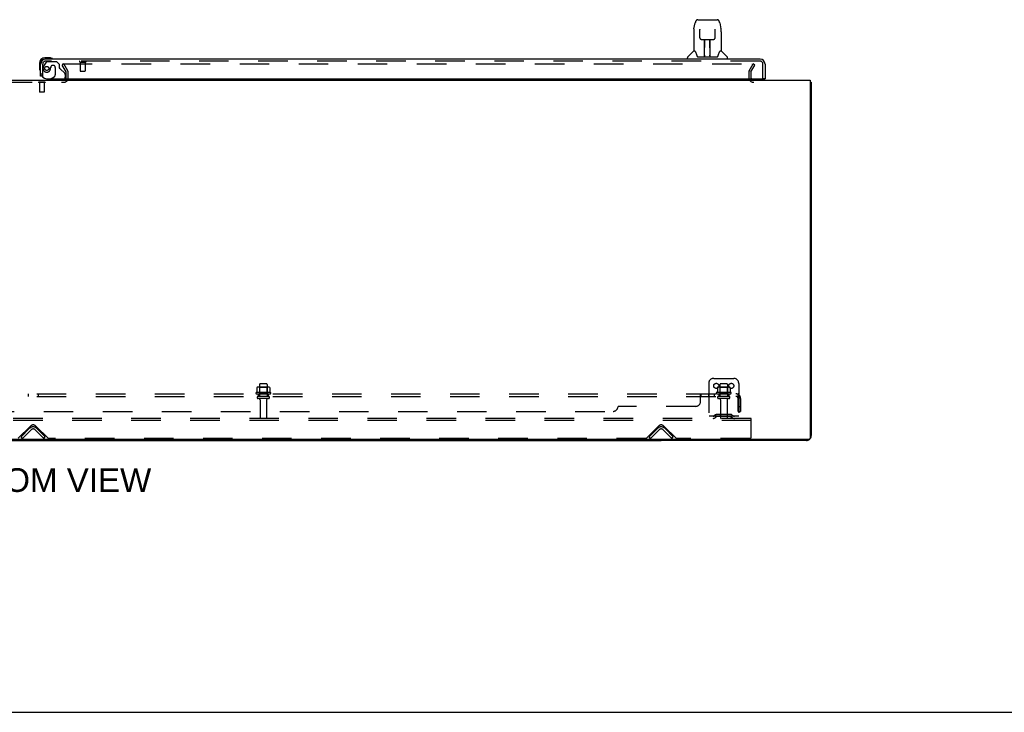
# Model space of a CAD drawing. Header units: inches. Extents: x 0 to 268, y 0 to 174.
# Tile 4 of 71: x 92 to 142, y 0 to 35. Entities that reach past the tile are written whole.
import ezdxf

# ---------------------------------------------------------------- set-up
doc = ezdxf.new("R2010")
doc.units = ezdxf.units.IN
doc.header["$LTSCALE"] = 14.749625
doc.header["$MEASUREMENT"] = 0
doc.linetypes.add('HIDDEN', pattern=[0.2, 0.1, -0.1])
doc.layers.get('0').update_dxf_attribs({"linetype": 'CONTINUOUS'})
for name, color, linetype in [('DEFAULT_2', 8, 'HIDDEN'), ('DIMENSIONS', 7, 'CONTINUOUS'), ('RIGHTHAND_DOOR_ASSEMBLY', 7, 'CONTINUOUS'), ('SUBPANEL', 7, 'CONTINUOUS')]:
    doc.layers.add(name, color=color, linetype=linetype)
doc.styles.get("Standard").update_dxf_attribs({"font": 'arial.ttf'})

msp = doc.modelspace()

# ---------------------------------------------------------------- linework, layer by layer
at = {"color": 3, "linetype": 'Continuous'}
for p, q in [((54.21, 31.585), (131.856, 31.585)), ((131.856, 31.585), (131.856, 13.697)), ((131.908, 31.481), (131.908, 13.831)), ((131.796, 13.637), (54.27, 13.637)), ((131.662, 13.585), (124.408, 13.585))]:
    msp.add_line(p, q, dxfattribs=at)
at = {"color": 7, "linetype": 'Continuous'}
for p, q in [((131.856, 31.481), (131.908, 31.481)), ((61.658, 13.585), (124.408, 13.585)), ((93.033, 13.585), (93.033, 13.637)), ((124.408, 13.637), (124.408, 13.585)), ((0, 0), (268.175, 0))]:
    msp.add_line(p, q, dxfattribs=at)
at = {"color": 3, "linetype": 'Continuous'}
for points in [[(131.856, 31.501), (131.856, 31.501), (131.861, 31.499), (131.865, 31.498), (131.869, 31.497), (131.873, 31.497), (131.881, 31.495)], [(131.881, 31.495), (131.884, 31.494), (131.888, 31.494), (131.891, 31.493), (131.894, 31.492), (131.896, 31.491), (131.899, 31.49), (131.901, 31.489), (131.903, 31.488), (131.905, 31.487), (131.906, 31.486), (131.907, 31.485), (131.908, 31.484), (131.908, 31.482), (131.908, 31.481)]]:
    msp.add_lwpolyline(points, dxfattribs=at)
for centre, radius, start, end in [((129.03, 31.727), 0.142, 206.4666, 270), ((131.662, 13.831), 0.246, 320.5601, 360), ((131.662, 13.831), 0.246, 270, 309.4399), ((131.796, 13.697), 0.06, 270, 360)]:
    msp.add_arc(centre, radius, start, end, dxfattribs=at)
at = {"layer": 'DEFAULT_2', "color": 8, "linetype": 'HIDDEN'}
for p, q in [((94.569, 32.397), (94.479, 32.345)), ((94.675, 32.006), (94.479, 32.345)), ((94.502, 32.397), (128.952, 32.397)), ((94.765, 32.058), (94.569, 32.397)), ((94.679, 31.7), (94.679, 31.989)), ((94.783, 31.7), (94.783, 31.989)), ((128.783, 31.989), (128.783, 31.727)), ((128.802, 32.058), (128.998, 32.397)), ((128.887, 31.989), (128.887, 31.727)), ((128.892, 32.006), (129.088, 32.345)), ((129.088, 32.345), (128.998, 32.397)), ((91.502, 31.481), (94.564, 31.481)), ((93.299, 31.485), (93.299, 31.467)), ((93.636, 31.485), (93.299, 31.485)), ((93.636, 31.485), (93.636, 31.467)), ((93.636, 31.467), (93.299, 31.467)), ((93.343, 31.467), (93.343, 30.995)), ((93.353, 30.985), (93.343, 30.995)), ((93.591, 30.995), (93.343, 30.995)), ((93.581, 30.985), (93.591, 30.995)), ((93.591, 31.467), (93.591, 30.995)), ((93.581, 30.985), (93.353, 30.985)), ((104.789, 16.25), (104.278, 16.25)), ((104.35, 16.23), (104.33, 16.25)), ((104.346, 16.384), (104.346, 15.789)), ((104.691, 16.414), (104.376, 16.414)), ((104.717, 16.23), (104.737, 16.25)), ((104.721, 16.384), (104.721, 15.789)), ((126.783, 16.439), (126.783, 14.689)), ((127.033, 16.689), (128.033, 16.689)), ((127.789, 16.25), (127.278, 16.25)), ((127.35, 16.23), (127.33, 16.25)), ((127.346, 16.384), (127.346, 15.789)), ((127.691, 16.414), (127.376, 16.414)), ((127.717, 16.23), (127.737, 16.25)), ((127.721, 16.384), (127.721, 15.789)), ((128.283, 16.439), (128.283, 14.689)), ((104.889, 15.984), (104.177, 15.984)), ((104.199, 15.914), (104.867, 15.914)), ((104.214, 16.229), (104.214, 16.01)), ((104.791, 15.789), (104.276, 15.789)), ((104.35, 15.934), (104.33, 15.914)), ((104.717, 16.23), (104.35, 16.23)), ((104.35, 15.934), (104.35, 16.23)), ((104.717, 15.934), (104.35, 15.934)), ((104.717, 15.934), (104.717, 16.23)), ((104.717, 15.934), (104.737, 15.914)), ((104.852, 16.229), (104.852, 16.01)), ((127.889, 15.984), (127.177, 15.984)), ((127.199, 15.914), (127.867, 15.914)), ((127.214, 16.229), (127.214, 16.01)), ((127.791, 15.789), (127.276, 15.789)), ((127.35, 15.934), (127.33, 15.914)), ((127.717, 16.23), (127.35, 16.23)), ((127.35, 15.934), (127.35, 16.23)), ((127.717, 15.934), (127.35, 15.934)), ((127.717, 15.934), (127.717, 16.23)), ((127.717, 15.934), (127.737, 15.914)), ((127.852, 16.229), (127.852, 16.01)), ((104.791, 15.679), (104.276, 15.679)), ((104.368, 15.616), (104.368, 14.719)), ((104.698, 15.616), (104.698, 14.719)), ((127.791, 15.679), (127.276, 15.679)), ((127.368, 15.616), (127.368, 14.719)), ((127.698, 15.616), (127.698, 14.719)), ((128.283, 14.793), (126.783, 14.793)), ((127.126, 14.861), (127.058, 14.812)), ((127.187, 14.777), (127.119, 14.728)), ((127.874, 14.883), (127.193, 14.883)), ((127.874, 14.779), (127.193, 14.779)), ((127.358, 14.883), (127.358, 14.779)), ((127.708, 14.883), (127.708, 14.779)), ((127.88, 14.777), (127.948, 14.728)), ((127.94, 14.861), (128.008, 14.812)), ((128.908, 14.689), (57.158, 14.689)), ((128.908, 14.585), (57.158, 14.585)), ((92.292, 13.698), (92.901, 14.306)), ((93.166, 14.306), (93.775, 13.698)), ((123.667, 13.698), (124.276, 14.306)), ((124.541, 14.306), (125.15, 13.698)), ((128.908, 14.585), (128.908, 14.689)), ((128.908, 13.751), (128.908, 14.585)), ((92.429, 13.762), (92.859, 14.192)), ((92.503, 13.689), (92.933, 14.118)), ((93.134, 14.118), (93.564, 13.689)), ((93.208, 14.192), (93.637, 13.762)), ((123.804, 13.762), (124.234, 14.192)), ((123.878, 13.689), (124.308, 14.118)), ((124.509, 14.118), (124.939, 13.689)), ((124.583, 14.192), (125.012, 13.762)), ((92.503, 13.689), (92.429, 13.762)), ((93.564, 13.689), (93.637, 13.762)), ((123.646, 13.689), (93.796, 13.689)), ((123.878, 13.689), (123.804, 13.762)), ((124.939, 13.689), (125.012, 13.762)), ((128.846, 13.689), (125.171, 13.689))]:
    msp.add_line(p, q, dxfattribs=at)
for points in [[(128.952, 32.397), (128.954, 32.397), (128.956, 32.397), (128.958, 32.396), (128.96, 32.396), (128.962, 32.395), (128.964, 32.394), (128.966, 32.392), (128.967, 32.391), (128.969, 32.389), (128.97, 32.387), (128.971, 32.386), (128.971, 32.384), (128.972, 32.382), (128.972, 32.38)], [(128.972, 32.38), (128.972, 32.38), (128.972, 32.378), (128.971, 32.376), (128.971, 32.374), (128.97, 32.372)], [(104.22, 16.238), (104.219, 16.237), (104.218, 16.236), (104.216, 16.235), (104.216, 16.233), (104.215, 16.232), (104.215, 16.23), (104.214, 16.229)], [(104.846, 16.238), (104.848, 16.237), (104.849, 16.236), (104.85, 16.235), (104.851, 16.233), (104.852, 16.232), (104.852, 16.23), (104.852, 16.229)], [(127.22, 16.238), (127.219, 16.237), (127.218, 16.236), (127.216, 16.235), (127.216, 16.233), (127.215, 16.232), (127.215, 16.23), (127.214, 16.229)], [(127.846, 16.238), (127.848, 16.237), (127.849, 16.236), (127.85, 16.235), (127.851, 16.233), (127.852, 16.232), (127.852, 16.23), (127.852, 16.229)], [(104.214, 16.01), (104.214, 16.009), (104.214, 16.008), (104.214, 16.007), (104.213, 16.006), (104.213, 16.005), (104.213, 16.005), (104.212, 16.004), (104.212, 16.004), (104.212, 16.004), (104.211, 16.003), (104.211, 16.003), (104.211, 16.003), (104.21, 16.002), (104.21, 16.002), (104.21, 16.002), (104.21, 16.002), (104.209, 16.002), (104.209, 16.002)], [(104.857, 16.002), (104.857, 16.002), (104.857, 16.002), (104.857, 16.002), (104.856, 16.002), (104.856, 16.002), (104.856, 16.003), (104.856, 16.003), (104.855, 16.003), (104.855, 16.004), (104.855, 16.004), (104.854, 16.004), (104.854, 16.005), (104.853, 16.005), (104.853, 16.006), (104.853, 16.007), (104.852, 16.008), (104.852, 16.009), (104.852, 16.01)], [(127.214, 16.01), (127.214, 16.009), (127.214, 16.008), (127.214, 16.007), (127.213, 16.006), (127.213, 16.005), (127.213, 16.005), (127.212, 16.004), (127.212, 16.004), (127.212, 16.004), (127.211, 16.003), (127.211, 16.003), (127.211, 16.003), (127.21, 16.002), (127.21, 16.002), (127.21, 16.002), (127.21, 16.002), (127.209, 16.002), (127.209, 16.002)], [(127.857, 16.002), (127.857, 16.002), (127.857, 16.002), (127.857, 16.002), (127.856, 16.002), (127.856, 16.002), (127.856, 16.003), (127.856, 16.003), (127.855, 16.003), (127.855, 16.004), (127.855, 16.004), (127.854, 16.004), (127.854, 16.005), (127.853, 16.005), (127.853, 16.006), (127.853, 16.007), (127.852, 16.008), (127.852, 16.009), (127.852, 16.01)]]:
    msp.add_lwpolyline(points, dxfattribs=at)
for centre in [(127.158, 16.314), (127.908, 16.314)]:
    msp.add_circle(centre, 0.128, dxfattribs=at)
for centre, radius, start, end in [((94.646, 31.989), 0.033, 0, 30), ((94.646, 31.989), 0.137, 0, 30), ((128.92, 31.989), 0.137, 150, 180), ((128.92, 31.989), 0.033, 150, 180), ((94.564, 31.7), 0.219, 270, 360), ((94.564, 31.7), 0.115, 270, 360), ((129.03, 31.727), 0.246, 180, 270), ((129.03, 31.727), 0.142, 180, 206.4666), ((104.278, 16.109), 0.141, 90, 113.95), ((104.376, 16.384), 0.03, 90, 180), ((104.691, 16.384), 0.03, 0, 90), ((104.789, 16.109), 0.141, 66.05, 90), ((127.033, 16.439), 0.25, 90, 180), ((127.278, 16.109), 0.141, 90, 113.95), ((127.376, 16.384), 0.03, 90, 180), ((127.691, 16.384), 0.03, 0, 90), ((127.789, 16.109), 0.141, 66.05, 90), ((128.033, 16.439), 0.25, 0, 90), ((104.199, 15.952), 0.0384, 124.4497, 270), ((104.533, 15.384), 0.698, 117.6814, 120.6631), ((104.276, 15.734), 0.055, 90, 270), ((104.791, 15.734), 0.055, 270, 90), ((104.533, 15.384), 0.698, 59.3369, 62.3186), ((104.867, 15.952), 0.0384, 270, 55.5503), ((127.199, 15.952), 0.0384, 124.4497, 270), ((127.533, 15.384), 0.698, 117.6814, 120.6631), ((127.276, 15.734), 0.055, 90, 270), ((127.791, 15.734), 0.055, 270, 90), ((127.533, 15.384), 0.698, 59.3369, 62.3186), ((127.867, 15.952), 0.0384, 270, 55.5503), ((104.306, 15.616), 0.0625, 0, 90), ((104.761, 15.616), 0.0625, 90, 180), ((127.306, 15.616), 0.0625, 0, 90), ((127.761, 15.616), 0.0625, 90, 180), ((126.997, 14.897), 0.104, 270, 305.7539), ((127.193, 14.769), 0.114, 90, 125.7539), ((127.193, 14.769), 0.01, 90, 125.7539), ((127.874, 14.769), 0.114, 54.2461, 90), ((127.874, 14.769), 0.01, 54.2461, 90), ((128.069, 14.897), 0.104, 234.2461, 270), ((93.033, 14.174), 0.188, 45, 135), ((104.398, 14.719), 0.03, 180, 270), ((104.668, 14.719), 0.03, 270, 360), ((124.408, 14.174), 0.188, 45, 135), ((126.997, 14.897), 0.208, 270, 305.7539), ((127.398, 14.719), 0.03, 180, 270), ((127.668, 14.719), 0.03, 270, 360), ((128.069, 14.897), 0.208, 234.2461, 270), ((93.033, 14.018), 0.246, 45, 135), ((93.033, 14.018), 0.142, 45, 135), ((124.408, 14.018), 0.246, 45, 135), ((124.408, 14.018), 0.142, 45, 135), ((93.796, 13.719), 0.03, 225, 270), ((123.646, 13.719), 0.03, 270, 315), ((125.171, 13.719), 0.03, 225, 270), ((128.846, 13.751), 0.0625, 270, 360)]:
    msp.add_arc(centre, radius, start, end, dxfattribs=at)
at = {"layer": 'RIGHTHAND_DOOR_ASSEMBLY', "color": 7, "linetype": 'Continuous'}
for p, q in [((126.047, 34.151), (126.112, 34.457)), ((126.236, 34.611), (127.12, 34.611)), ((126.323, 34.611), (126.321, 34.611)), ((127.12, 34.611), (127.206, 34.611)), ((127.33, 34.457), (127.395, 34.151)), ((126.032, 34.008), (126.032, 33.037)), ((126.333, 34.137), (126.333, 34.134)), ((126.333, 34.134), (126.333, 34.131)), ((126.333, 34.131), (126.333, 34.126)), ((126.333, 34.126), (126.333, 34.119)), ((126.336, 33.988), (126.333, 34.119)), ((126.341, 33.705), (126.336, 33.988)), ((127.101, 33.705), (127.108, 34.118)), ((127.108, 34.126), (127.109, 34.131)), ((127.108, 34.118), (127.108, 34.126)), ((127.4, 34.121), (127.395, 34.151)), ((127.41, 34.008), (127.41, 33.037)), ((126.341, 33.705), (126.342, 33.692)), ((126.421, 33.627), (126.541, 33.627)), ((126.572, 32.781), (126.586, 33.628)), ((126.577, 33.628), (126.865, 33.628)), ((126.579, 33.212), (126.579, 33.628)), ((126.585, 33.572), (126.579, 33.572)), ((126.847, 32.761), (126.832, 33.628)), ((126.833, 33.572), (126.863, 33.572)), ((126.837, 33.628), (126.837, 33.572)), ((126.863, 32.761), (126.863, 33.628)), ((126.901, 33.627), (127.021, 33.627)), ((126.026, 33.031), (125.728, 32.733)), ((126.105, 33.037), (126.032, 33.037)), ((126.101, 33.037), (126.107, 33.026)), ((126.582, 33.403), (126.579, 33.403)), ((126.582, 33.391), (126.579, 33.391)), ((126.863, 33.403), (126.836, 33.403)), ((126.863, 33.391), (126.836, 33.391)), ((126.84, 33.163), (126.863, 33.163)), ((126.863, 33.159), (126.84, 33.159)), ((127.334, 33.026), (127.339, 33.035)), ((127.41, 33.037), (127.337, 33.037)), ((127.416, 33.031), (127.713, 32.733)), ((93.868, 32.703), (93.611, 32.703)), ((93.655, 32.643), (93.611, 32.643)), ((93.906, 32.7), (93.868, 32.703)), ((125.717, 32.643), (125.717, 32.705)), ((126.168, 32.872), (126.182, 32.825)), ((126.182, 32.825), (126.185, 32.816)), ((126.235, 32.761), (127.207, 32.761)), ((126.572, 32.833), (126.572, 32.807)), ((126.579, 32.761), (126.579, 32.765)), ((126.846, 32.807), (126.846, 32.833)), ((127.256, 32.815), (127.259, 32.825)), ((127.725, 32.643), (127.725, 32.705)), ((93.348, 32.44), (93.348, 32.183)), ((93.348, 32.183), (93.351, 32.146)), ((93.408, 32.44), (93.408, 32.396)), ((93.484, 31.789), (93.408, 31.789)), ((93.919, 31.664), (93.85, 31.624)), ((93.85, 31.585), (93.85, 31.624)), ((129.534, 31.664), (129.596, 31.664))]:
    msp.add_line(p, q, dxfattribs=at)
at = {"layer": 'RIGHTHAND_DOOR_ASSEMBLY', "color": 8, "linetype": 'HIDDEN'}
for p, q in [((93.688, 32.484), (93.587, 32.34)), ((129.349, 32.539), (93.655, 32.539)), ((93.753, 32.518), (94.204, 32.518)), ((94.33, 32.392), (94.204, 32.518)), ((95.37, 32.496), (95.654, 32.496)), ((95.388, 32.496), (95.388, 32.049)), ((95.636, 32.496), (95.636, 32.049)), ((93.512, 31.789), (93.512, 32.396)), ((93.909, 32.228), (93.909, 32.239)), ((94.04, 32.326), (94.007, 32.326)), ((94.138, 32.228), (94.138, 31.848)), ((94.33, 32.392), (94.33, 32.213)), ((94.389, 32.154), (94.608, 31.935)), ((95.398, 32.039), (95.626, 32.039)), ((129.492, 31.664), (129.492, 32.396)), ((93.512, 31.789), (93.484, 31.789)), ((94.48, 31.585), (93.85, 31.585)), ((93.919, 31.664), (94.088, 31.762)), ((94.637, 31.864), (94.637, 31.742))]:
    msp.add_line(p, q, dxfattribs=at)
at = {"layer": 'RIGHTHAND_DOOR_ASSEMBLY', "color": 3, "linetype": 'Continuous'}
for p, q in [((129.349, 32.643), (93.655, 32.643)), ((93.408, 31.789), (93.408, 32.396)), ((129.596, 32.396), (129.596, 31.664)), ((93.7, 31.664), (129.534, 31.664))]:
    msp.add_line(p, q, dxfattribs=at)
at = {"layer": 'RIGHTHAND_DOOR_ASSEMBLY', "color": 7, "linetype": 'Continuous'}
for points in [[(126.236, 34.611), (126.233, 34.611), (126.219, 34.61), (126.206, 34.606), (126.194, 34.601), (126.183, 34.595), (126.172, 34.587), (126.163, 34.578), (126.155, 34.568), (126.148, 34.557), (126.142, 34.546), (126.136, 34.534), (126.13, 34.52), (126.125, 34.505), (126.12, 34.488), (126.115, 34.47), (126.112, 34.457)], [(127.33, 34.457), (127.327, 34.47), (127.322, 34.489), (127.317, 34.505), (127.312, 34.52), (127.306, 34.534), (127.3, 34.546), (127.293, 34.558), (127.286, 34.568), (127.278, 34.578), (127.269, 34.587), (127.258, 34.595), (127.247, 34.602), (127.234, 34.607), (127.221, 34.61), (127.208, 34.611), (127.206, 34.611)], [(126.047, 34.151), (126.041, 34.121), (126.036, 34.081), (126.033, 34.041), (126.032, 34.008)], [(126.333, 34.14), (126.333, 34.14), (126.333, 34.14), (126.333, 34.14), (126.333, 34.14), (126.333, 34.139), (126.333, 34.138), (126.333, 34.137)], [(127.109, 34.131), (127.109, 34.134), (127.109, 34.136), (127.109, 34.137), (127.109, 34.138), (127.109, 34.139), (127.109, 34.14), (127.109, 34.14)], [(127.41, 34.008), (127.409, 34.042), (127.406, 34.081), (127.4, 34.121)], [(126.342, 33.692), (126.345, 33.679), (126.351, 33.668), (126.358, 33.657), (126.367, 33.648), (126.377, 33.64), (126.388, 33.634), (126.399, 33.63), (126.411, 33.628), (126.42, 33.627)], [(126.541, 33.627), (126.545, 33.627), (126.553, 33.627), (126.562, 33.628)], [(126.562, 33.628), (126.57, 33.628), (126.577, 33.628)], [(126.865, 33.628), (126.873, 33.628), (126.881, 33.628)], [(126.881, 33.628), (126.889, 33.627), (126.897, 33.627), (126.901, 33.627)], [(127.022, 33.627), (127.032, 33.628), (127.044, 33.63), (127.055, 33.635), (127.066, 33.641), (127.076, 33.649), (127.084, 33.658), (127.091, 33.669), (127.097, 33.68), (127.1, 33.693), (127.101, 33.705)], [(126.107, 33.026), (126.121, 32.998), (126.136, 32.962), (126.152, 32.92), (126.168, 32.872)], [(127.259, 32.825), (127.274, 32.871), (127.289, 32.918), (127.305, 32.961), (127.32, 32.997), (127.334, 33.026)], [(126.185, 32.816), (126.19, 32.803), (126.195, 32.793), (126.2, 32.784)], [(126.2, 32.784), (126.205, 32.777), (126.211, 32.771), (126.217, 32.766), (126.225, 32.763), (126.232, 32.761), (126.235, 32.761)], [(127.207, 32.761), (127.209, 32.761), (127.216, 32.762), (127.224, 32.766), (127.23, 32.771), (127.236, 32.777), (127.242, 32.784)], [(127.242, 32.784), (127.247, 32.792), (127.252, 32.803), (127.256, 32.815)]]:
    msp.add_lwpolyline(points, dxfattribs=at)
at = {"layer": 'RIGHTHAND_DOOR_ASSEMBLY', "color": 8, "linetype": 'HIDDEN'}
msp.add_circle((93.712, 32.176), 0.101, dxfattribs=at)
at = {"layer": 'RIGHTHAND_DOOR_ASSEMBLY', "color": 7, "linetype": 'Continuous'}
for centre, radius, start, end in [((126.04, 33.017), 0.0197, 97.5, 135), ((127.402, 33.017), 0.0197, 45, 82.5), ((93.611, 32.44), 0.263, 90, 180), ((93.611, 32.44), 0.203, 90, 180), ((93.868, 32.453), 0.25, 59.1101, 90), ((93.988, 32.658), 0.015, 270, 353.6204), ((93.988, 32.654), 0.015, 6.3796, 59.1101), ((125.756, 32.705), 0.0394, 135, 180), ((126.591, 32.781), 0.0197, 179, 269.9232), ((126.827, 32.781), 0.0197, 270.0771, 1), ((127.685, 32.705), 0.0394, 0, 45), ((93.598, 32.183), 0.25, 180, 210.8899), ((93.397, 32.063), 0.015, 210.8899, 263.6204), ((93.393, 32.063), 0.015, 276.3796, 360), ((94.48, 31.742), 0.157, 270, 280.1104), ((94.48, 31.742), 0.157, 291.3822, 330.1697)]:
    msp.add_arc(centre, radius, start, end, dxfattribs=at)
at = {"layer": 'RIGHTHAND_DOOR_ASSEMBLY', "color": 3, "linetype": 'Continuous'}
for centre, radius, start, end in [((93.655, 32.396), 0.246, 90, 180), ((129.349, 32.396), 0.246, 0, 90), ((93.7, 31.914), 0.25, 180, 270), ((129.534, 31.684), 0.02, 270, 360)]:
    msp.add_arc(centre, radius, start, end, dxfattribs=at)
at = {"layer": 'RIGHTHAND_DOOR_ASSEMBLY', "color": 8, "linetype": 'HIDDEN'}
for centre, radius, start, end in [((93.655, 32.396), 0.142, 90, 180), ((93.753, 32.439), 0.079, 90, 144.9), ((95.37, 32.517), 0.0215, 90, 270), ((95.654, 32.517), 0.0215, 270, 90), ((129.349, 32.396), 0.142, 0, 90), ((93.712, 32.176), 0.187, 163.1561, 342.1518), ((93.902, 32.118), 0.386, 144.9, 163.1561), ((93.516, 32.239), 0.393, 342.0702, 358.3395), ((94.007, 32.228), 0.098, 90, 180), ((94.04, 32.228), 0.098, 0, 90), ((94.369, 32.213), 0.039, 180, 248.3904), ((94.318, 32.084), 0.1, 45, 68.3904), ((95.398, 32.049), 0.01, 180, 270), ((95.626, 32.049), 0.01, 270, 360), ((94.038, 31.848), 0.1, 300.092, 360), ((94.48, 31.742), 0.157, 280.1104, 291.3822), ((94.537, 31.864), 0.1, 0, 45), ((94.48, 31.742), 0.157, 330.1697, 360)]:
    msp.add_arc(centre, radius, start, end, dxfattribs=at)
at = {"layer": 'RIGHTHAND_DOOR_ASSEMBLY', "color": 7, "linetype": 'Continuous'}
for centre, start_param, end_param in [((126.571, 32.8), -1.369355, -1.264777), ((126.847, 32.8), -1.876815, -1.570796)]:
    msp.add_ellipse(centre, major_axis=(0.0394, 0), ratio=1, start_param=start_param, end_param=end_param, dxfattribs=at)
at = {"layer": 'SUBPANEL', "color": 8, "linetype": 'HIDDEN'}
for p, q in [((57.815, 15.914), (128.252, 15.914)), ((57.815, 15.789), (128.252, 15.789)), ((92.783, 15.914), (92.783, 15.789)), ((93.283, 15.914), (93.283, 15.789)), ((104.283, 15.789), (104.283, 15.914)), ((104.783, 15.789), (104.783, 15.914)), ((126.377, 15.539), (126.377, 15.86)), ((126.377, 15.763), (126.379, 15.763)), ((126.399, 15.904), (126.401, 15.907)), ((126.405, 15.911), (126.407, 15.913)), ((126.412, 15.789), (126.412, 15.914)), ((126.774, 15.914), (126.774, 15.789)), ((127.055, 15.914), (127.055, 15.789)), ((127.283, 15.914), (127.283, 15.789)), ((127.783, 15.914), (127.783, 15.789)), ((128.291, 15.86), (128.211, 15.763)), ((128.232, 15.788), (128.232, 15.789)), ((128.252, 15.789), (128.252, 15.914)), ((126.127, 15.289), (122.252, 15.289)), ((128.252, 15.039), (128.252, 15.677)), ((128.252, 15.289), (128.377, 15.289)), ((128.377, 15.677), (128.377, 15.039)), ((64.065, 15.039), (122.002, 15.039)), ((128.252, 15.039), (128.377, 15.039))]:
    msp.add_line(p, q, dxfattribs=at)
for points in [[(126.377, 15.86), (126.379, 15.862), (126.381, 15.865), (126.382, 15.868), (126.384, 15.871), (126.386, 15.875), (126.387, 15.879), (126.391, 15.887)], [(126.377, 15.763), (126.379, 15.763), (126.381, 15.763), (126.383, 15.763), (126.384, 15.763), (126.386, 15.764), (126.388, 15.765), (126.389, 15.766), (126.391, 15.767), (126.393, 15.769), (126.394, 15.771), (126.395, 15.773)], [(126.379, 15.862), (126.381, 15.865), (126.382, 15.868)], [(126.381, 15.763), (126.383, 15.763), (126.384, 15.763), (126.386, 15.764)], [(126.388, 15.765), (126.389, 15.766), (126.391, 15.767)], [(126.391, 15.887), (126.392, 15.891), (126.394, 15.895)], [(126.393, 15.769), (126.394, 15.771), (126.395, 15.773), (126.397, 15.775), (126.4, 15.779)], [(126.394, 15.895), (126.396, 15.898), (126.397, 15.901)], [(126.397, 15.901), (126.399, 15.904), (126.401, 15.907), (126.403, 15.909), (126.405, 15.911), (126.407, 15.913), (126.409, 15.913), (126.411, 15.914), (126.412, 15.914)], [(126.4, 15.779), (126.401, 15.781), (126.403, 15.783), (126.404, 15.785), (126.406, 15.786), (126.408, 15.787)], [(126.403, 15.783), (126.404, 15.785), (126.406, 15.786), (126.408, 15.787), (126.409, 15.788), (126.411, 15.789), (126.412, 15.789)], [(126.409, 15.913), (126.411, 15.914), (126.412, 15.914)], [(126.409, 15.788), (126.411, 15.789), (126.412, 15.789)], [(128.211, 15.763), (128.212, 15.763), (128.213, 15.763), (128.214, 15.763), (128.215, 15.763), (128.216, 15.764), (128.217, 15.765), (128.219, 15.766), (128.221, 15.767), (128.223, 15.769), (128.224, 15.771), (128.229, 15.775)], [(128.252, 15.849), (128.252, 15.849), (128.252, 15.849), (128.252, 15.848), (128.252, 15.848), (128.252, 15.848), (128.252, 15.847), (128.252, 15.847), (128.252, 15.846), (128.252, 15.845), (128.252, 15.845), (128.251, 15.844), (128.251, 15.843), (128.251, 15.842), (128.251, 15.842), (128.251, 15.841), (128.251, 15.84), (128.251, 15.839), (128.25, 15.838), (128.25, 15.838), (128.25, 15.837), (128.25, 15.836), (128.25, 15.835), (128.249, 15.834), (128.249, 15.833), (128.249, 15.832), (128.249, 15.831), (128.248, 15.83), (128.248, 15.829), (128.248, 15.829), (128.248, 15.828), (128.247, 15.827), (128.247, 15.826), (128.247, 15.825), (128.246, 15.824), (128.246, 15.823), (128.246, 15.821), (128.245, 15.82), (128.245, 15.819), (128.245, 15.818), (128.244, 15.817), (128.244, 15.816), (128.243, 15.815), (128.243, 15.814), (128.243, 15.813), (128.242, 15.812), (128.242, 15.811), (128.241, 15.81), (128.241, 15.809), (128.241, 15.808), (128.24, 15.807), (128.24, 15.806), (128.239, 15.805), (128.239, 15.804), (128.238, 15.803), (128.238, 15.802), (128.238, 15.801), (128.237, 15.8), (128.237, 15.799), (128.236, 15.798), (128.236, 15.797), (128.235, 15.796), (128.235, 15.796), (128.235, 15.795), (128.234, 15.794), (128.234, 15.793), (128.233, 15.792), (128.233, 15.792), (128.233, 15.791), (128.232, 15.79), (128.232, 15.789), (128.231, 15.789), (128.231, 15.788), (128.231, 15.787), (128.23, 15.787), (128.23, 15.786), (128.23, 15.786), (128.229, 15.785), (128.229, 15.785), (128.229, 15.785), (128.229, 15.785)], [(128.229, 15.775), (128.231, 15.777), (128.233, 15.779), (128.236, 15.781), (128.238, 15.783), (128.241, 15.785), (128.243, 15.786), (128.246, 15.787), (128.248, 15.788), (128.25, 15.789), (128.252, 15.789)], [(128.229, 15.785), (128.229, 15.785), (128.229, 15.785), (128.229, 15.785), (128.23, 15.786), (128.23, 15.786), (128.23, 15.786), (128.231, 15.787), (128.231, 15.787), (128.231, 15.788), (128.232, 15.788)], [(128.276, 15.883), (128.272, 15.891), (128.271, 15.895), (128.269, 15.898), (128.267, 15.901), (128.266, 15.904), (128.264, 15.907), (128.262, 15.909), (128.26, 15.911), (128.258, 15.913), (128.256, 15.913), (128.254, 15.914), (128.252, 15.914)], [(128.252, 15.845), (128.252, 15.846), (128.252, 15.846), (128.252, 15.847), (128.252, 15.847), (128.252, 15.848), (128.252, 15.848), (128.252, 15.848), (128.252, 15.849)], [(128.291, 15.86), (128.288, 15.862), (128.286, 15.865), (128.284, 15.868), (128.281, 15.871), (128.279, 15.875), (128.278, 15.879), (128.276, 15.883)]]:
    msp.add_lwpolyline(points, dxfattribs=at)
for centre, radius, start, end in [((128.14, 15.677), 0.237, 0, 90), ((128.14, 15.677), 0.112, 0, 90), ((122.002, 15.289), 0.25, 270, 360), ((126.127, 15.539), 0.25, 270, 360)]:
    msp.add_arc(centre, radius, start, end, dxfattribs=at)

# ---------------------------------------------------------------- texts
at = {"layer": 'DIMENSIONS', "color": 2, "linetype": 'Continuous', "insert": (93.06, 12.197), "char_height": 1.18312, "width": 11.72569, "attachment_point": 2, "line_spacing_factor": 0.9}
msp.add_mtext('BOTTOM VIEW', dxfattribs=at)

doc.saveas('drawing.dxf')
